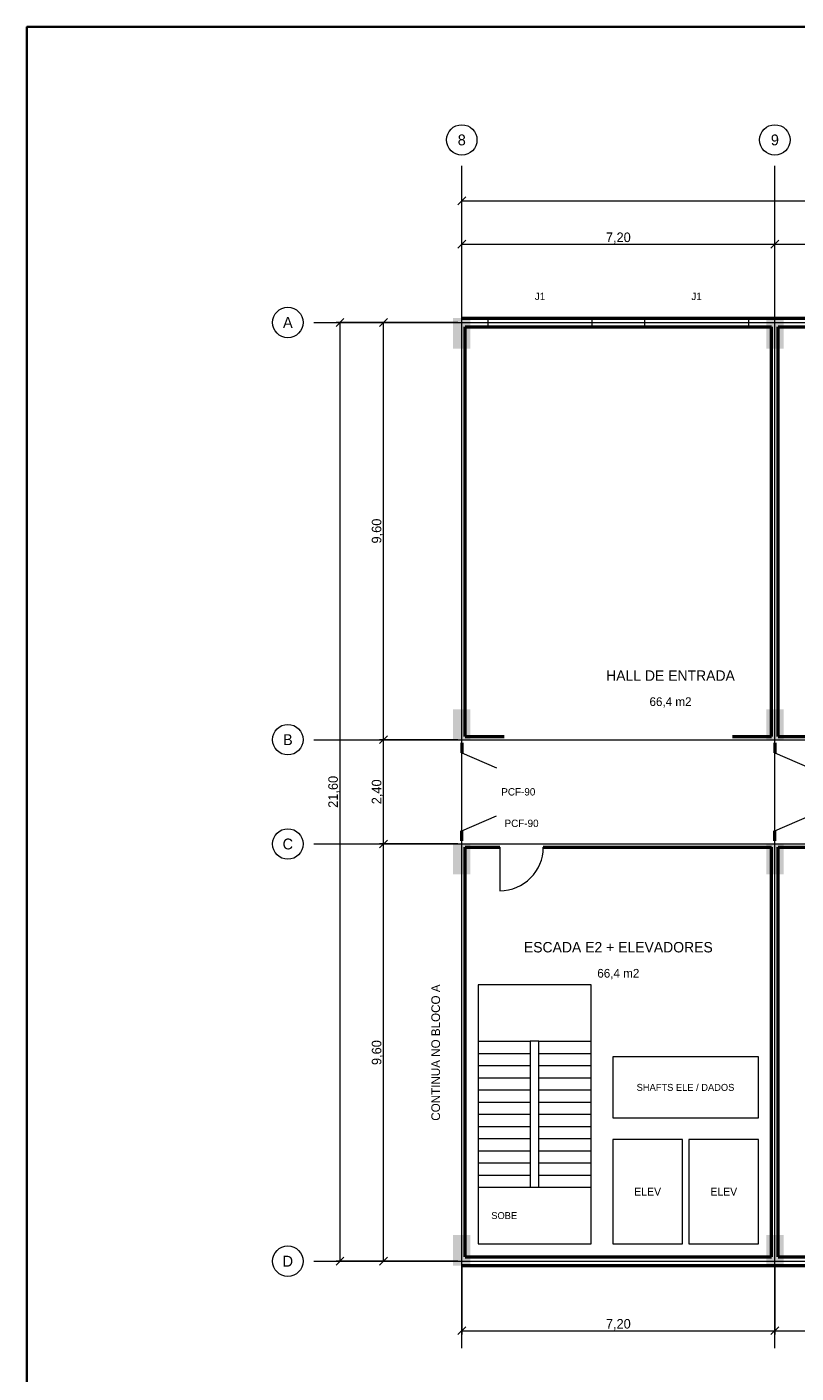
# Model space of a CAD drawing. Header units: metres. Extents: x 40.4 to 122.5, y -29 to 28.4.
# Tile 2 of 6: x 40.4 to 58.1, y -2.6 to 28.4. Entities that reach past the tile are written whole.
import ezdxf
from ezdxf.enums import TextEntityAlignment as Align

# ---------------------------------------------------------------- set-up
doc = ezdxf.new("R2010")
doc.units = ezdxf.units.M
for name, color, linetype, lineweight, true_color in [('COTA', 8, 'Continuous', 13, 0x6a6a6a), ('EIXO', 8, 'Continuous', 13, 0x6a6a6a), ('ESQUADRIA', 4, 'Continuous', 18, 0x007f9f), ('MOBILIA', 9, 'Continuous', 13, 0xa8a8a8)]:
    doc.layers.add(name, color=color, linetype=linetype, lineweight=lineweight, true_color=true_color)
for name, color, linetype, lineweight in [('FOLHA', 7, 'Continuous', 35), ('PAREDE', 7, 'Continuous', 50), ('PILAR', 7, 'Continuous', 35), ('TEXTO', 7, 'Continuous', 18)]:
    doc.layers.add(name, color=color, linetype=linetype, lineweight=lineweight)

msp = doc.modelspace()

# ---------------------------------------------------------------- hatches: boundary and pattern name
at = {"layer": 'PILAR'}
for points in [[(50.2, 21), (50.6, 21), (50.6, 21.7), (50.2, 21.7)], [(57.4, 21), (57.8, 21), (57.8, 21.7), (57.4, 21.7)], [(50.2, 12), (50.6, 12), (50.6, 12.7), (50.2, 12.7)], [(57.4, 12), (57.8, 12), (57.8, 12.7), (57.4, 12.7)], [(50.2, 8.9), (50.6, 8.9), (50.6, 9.6), (50.2, 9.6)], [(57.4, 8.9), (57.8, 8.9), (57.8, 9.6), (57.4, 9.6)], [(50.2, -0.1), (50.6, -0.1), (50.6, 0.6), (50.2, 0.6)], [(57.4, -0.1), (57.8, -0.1), (57.8, 0.6), (57.4, 0.6)]]:
    msp.add_hatch(color=7, dxfattribs=at).paths.add_polyline_path(points)

# ---------------------------------------------------------------- linework, layer by layer
at = {"layer": 'COTA'}
for p, q in [((50.31, 24.31), (50.49, 24.49)), ((50.4, 21.69), (50.4, 24.49)), ((50.4, 24.4), (108, 24.4)), ((50.31, 23.31), (50.49, 23.49)), ((50.4, 21.69), (50.4, 23.49)), ((50.4, 23.4), (57.6, 23.4)), ((57.51, 23.31), (57.69, 23.49)), ((57.51, 23.31), (57.69, 23.49)), ((57.6, 21.69), (57.6, 23.49)), ((57.6, 21.69), (57.6, 23.49)), ((57.6, 23.4), (64.8, 23.4)), ((47.51, 21.51), (47.69, 21.69)), ((48.51, 21.51), (48.69, 21.69)), ((50.31, 21.6), (47.51, 21.6)), ((47.6, 0), (47.6, 21.6)), ((50.31, 21.6), (48.51, 21.6)), ((48.6, 12), (48.6, 21.6)), ((48.51, 11.91), (48.69, 12.09)), ((48.51, 11.91), (48.69, 12.09)), ((50.31, 12), (48.51, 12)), ((50.31, 12), (48.51, 12)), ((48.6, 9.6), (48.6, 12)), ((48.51, 9.51), (48.69, 9.69)), ((48.51, 9.51), (48.69, 9.69)), ((50.31, 9.6), (48.51, 9.6)), ((50.31, 9.6), (48.51, 9.6)), ((48.6, 0), (48.6, 9.6)), ((47.51, -0.09), (47.69, 0.09)), ((50.31, 0), (47.51, 0)), ((48.51, -0.09), (48.69, 0.09)), ((50.31, 0), (48.51, 0)), ((50.4, -0.09), (50.4, -1.69)), ((57.6, -0.09), (57.6, -1.69)), ((57.6, -0.09), (57.6, -1.69)), ((50.31, -1.69), (50.49, -1.51)), ((57.51, -1.69), (57.69, -1.51)), ((57.51, -1.69), (57.69, -1.51)), ((50.4, -1.6), (57.6, -1.6)), ((57.6, -1.6), (72, -1.6))]:
    msp.add_line(p, q, dxfattribs=at)
at = {"layer": 'EIXO'}
for p, q in [((50.4, -2), (50.4, 25.2)), ((57.6, -2), (57.6, 25.2)), ((50.4, -1.5), (50.4, 23.1)), ((47, 21.6), (109.5, 21.6)), ((47, 12), (109.5, 12)), ((47, 9.6), (109.5, 9.6)), ((47, 0), (109.5, 0))]:
    msp.add_line(p, q, dxfattribs=at)
for centre in [(50.4, 25.8), (57.6, 25.8), (46.4, 21.6), (46.4, 12), (46.4, 9.6), (46.4, 0)]:
    msp.add_circle(centre, 0.35, dxfattribs=at)
at = {"layer": 'ESQUADRIA'}
for p, q in [((51, 21.6), (53.4, 21.6)), ((54.6, 21.6), (57, 21.6)), ((50.4, 11.7), (51.2, 11.35)), ((57.6, 11.7), (58.4, 11.35)), ((50.4, 9.9), (51.2, 10.25)), ((57.6, 9.9), (58.4, 10.25)), ((51.275, 9.525), (51.275, 8.525))]:
    msp.add_line(p, q, dxfattribs=at)
for points in [[(51, 21.5), (53.4, 21.5), (53.4, 21.7), (51, 21.7)], [(54.6, 21.5), (57, 21.5), (57, 21.7), (54.6, 21.7)]]:
    msp.add_lwpolyline(points, close=True, dxfattribs=at)
msp.add_arc((51.275, 9.525), 1, 270, 360, dxfattribs=at)
at = {"layer": 'FOLHA'}
msp.add_lwpolyline([(40.4, -29), (122.5, -29), (122.5, 28.4), (40.4, 28.4)], close=True, dxfattribs=at)
at = {"layer": 'MOBILIA'}
for p, q in [((50.775, 5.06), (51.975, 5.06)), ((52.175, 5.06), (53.375, 5.06)), ((50.775, 4.78), (51.975, 4.78)), ((52.175, 4.78), (53.375, 4.78)), ((50.775, 4.5), (51.975, 4.5)), ((52.175, 4.5), (53.375, 4.5)), ((50.775, 4.22), (51.975, 4.22)), ((52.175, 4.22), (53.375, 4.22)), ((50.775, 3.94), (51.975, 3.94)), ((52.175, 3.94), (53.375, 3.94)), ((50.775, 3.66), (51.975, 3.66)), ((52.175, 3.66), (53.375, 3.66)), ((50.775, 3.38), (51.975, 3.38)), ((50.775, 3.1), (51.975, 3.1)), ((52.175, 3.38), (53.375, 3.38)), ((52.175, 3.1), (53.375, 3.1)), ((50.775, 2.82), (51.975, 2.82)), ((52.175, 2.82), (53.375, 2.82)), ((50.775, 2.54), (51.975, 2.54)), ((52.175, 2.54), (53.375, 2.54)), ((50.775, 2.26), (51.975, 2.26)), ((52.175, 2.26), (53.375, 2.26)), ((50.775, 1.98), (51.975, 1.98)), ((52.175, 1.98), (53.375, 1.98)), ((50.775, 1.7), (51.975, 1.7)), ((52.175, 1.7), (53.375, 1.7))]:
    msp.add_line(p, q, dxfattribs=at)
for points in [[(50.775, 0.4), (53.375, 0.4), (53.375, 6.36), (50.775, 6.36)], [(51.975, 1.7), (52.175, 1.7), (52.175, 5.06), (51.975, 5.06)], [(53.875, 3.3), (57.225, 3.3), (57.225, 4.7), (53.875, 4.7)], [(53.875, 0.4), (55.475, 0.4), (55.475, 2.8), (53.875, 2.8)], [(55.625, 0.4), (57.225, 0.4), (57.225, 2.8), (55.625, 2.8)]]:
    msp.add_lwpolyline(points, close=True, dxfattribs=at)
at = {"layer": 'PAREDE'}
for p, q in [((50.4, 21.7), (108.1, 21.7)), ((50.475, 12.075), (50.475, 21.5)), ((50.475, 21.5), (57.525, 21.5)), ((57.525, 12.075), (57.525, 21.5)), ((57.675, 12.075), (57.675, 21.5)), ((57.675, 21.5), (79.125, 21.5)), ((50.4, 11.925), (50.4, 11.7)), ((50.475, 12.075), (51.375, 12.075)), ((56.625, 12.075), (57.525, 12.075)), ((57.6, 11.925), (57.6, 11.7)), ((57.675, 12.075), (58.475, 12.075)), ((50.4, 9.675), (50.4, 9.9)), ((57.6, 9.675), (57.6, 9.9)), ((50.475, 0.1), (50.475, 9.525)), ((50.475, 9.525), (51.275, 9.525)), ((52.275, 9.525), (57.525, 9.525)), ((57.525, 0.1), (57.525, 9.525)), ((57.675, 0.1), (57.675, 9.525)), ((57.675, 9.525), (58.475, 9.525)), ((50.475, 0.1), (57.525, 0.1)), ((57.675, 0.1), (71.925, 0.1)), ((50.4, -0.1), (108.1, -0.1))]:
    msp.add_line(p, q, dxfattribs=at)

# ---------------------------------------------------------------- texts
at = {"layer": 'COTA'}
for p in [(54, 23.56), (54, -1.44)]:
    msp.add_text('7,20', height=0.22, dxfattribs=at).set_placement(p, align=Align.MIDDLE_CENTER)
for s, height, p in [('9,60', 0.22, (48.44, 16.8)), ('21,60', 0.22, (47.44, 10.8)), ('2,40', 0.22, (48.44, 10.8)), ('CONTINUA NO BLOCO A', 0.2, (49.8, 4.8)), ('9,60', 0.22, (48.44, 4.8))]:
    msp.add_text(s, height=height, rotation=90, dxfattribs=at).set_placement(p, align=Align.MIDDLE_CENTER)
at = {"layer": 'EIXO'}
for s, p in [('8', (50.4, 25.8)), ('9', (57.6, 25.8)), ('A', (46.4, 21.6)), ('B', (46.4, 12)), ('C', (46.4, 9.6)), ('D', (46.4, 0))]:
    msp.add_text(s, height=0.25, dxfattribs=at).set_placement(p, align=Align.MIDDLE_CENTER)
at = {"layer": 'ESQUADRIA'}
for s, p in [('J1', (52.2, 22.2)), ('J1', (55.8, 22.2)), ('PCF-90', (51.7, 10.8)), ('PCF-90', (51.775, 10.075))]:
    msp.add_text(s, height=0.17, dxfattribs=at).set_placement(p, align=Align.MIDDLE_CENTER)
at = {"layer": 'MOBILIA'}
for s, height, p in [('SHAFTS ELE / DADOS', 0.16, (55.545, 4)), ('ELEV', 0.18, (54.675, 1.6)), ('ELEV', 0.18, (56.425, 1.6)), ('SOBE', 0.16, (51.375, 1.05))]:
    msp.add_text(s, height=height, dxfattribs=at).set_placement(p, align=Align.MIDDLE_CENTER)
at = {"layer": 'TEXTO'}
for s, height, p in [('HALL DE ENTRADA', 0.24, (55.2, 13.475)), ('66,4 m2', 0.2, (55.2, 12.875)), ('ESCADA E2 + ELEVADORES', 0.24, (54, 7.225)), ('66,4 m2', 0.2, (54, 6.625))]:
    msp.add_text(s, height=height, dxfattribs=at).set_placement(p, align=Align.MIDDLE_CENTER)

doc.saveas('drawing.dxf')
